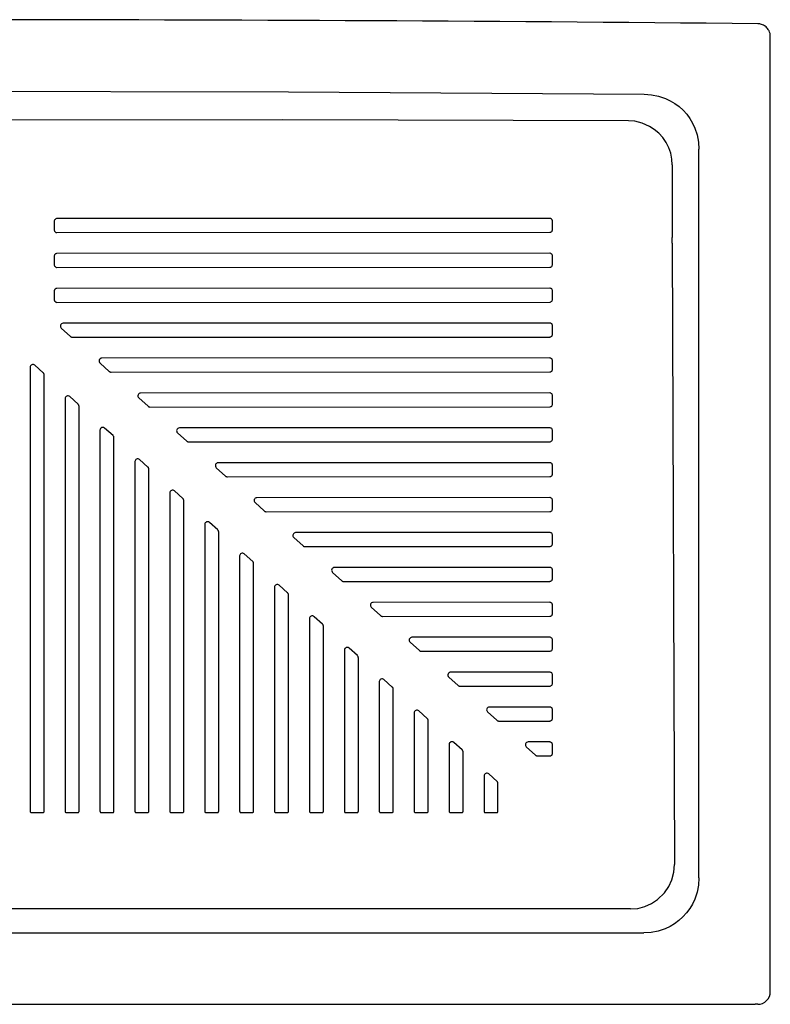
# Model space of a CAD drawing. Header units: millimetres. Extents: x -0.6 to 0.6, y -0.71 to 0.
# Tile 2 of 2: x 0.06 to 0.6, y -0.71 to 0. Entities that reach past the tile are written whole.
import ezdxf

# ---------------------------------------------------------------- set-up
doc = ezdxf.new("R2010")
doc.units = ezdxf.units.MM
doc.layers.add('BLOCKS', color=3, linetype='Continuous')

msp = doc.modelspace()

# ---------------------------------------------------------------- linework, layer by layer
at = {"layer": 'BLOCKS', "linetype": 'Continuous'}
for p, q in [((0.6, -0.696), (0.6, -0.01191)), ((0.50298, -0.07275), (0.49836, -0.0724)), ((0.54879, -0.6144), (0.54879, -0.09276)), ((0.52976, -0.10401), (0.52976, -0.15596)), ((0.52977, -0.16004), (0.52976, -0.15596)), ((0.52977, -0.16004), (0.53141, -0.60488)), ((0.51927, -0.63001), (0.52413, -0.62525)), ((0.49983, -0.63672), (-0.49983, -0.63672)), ((-0.5094, -0.65379), (0.5094, -0.65379)), ((-0.58913, -0.705), (0.58913, -0.705)), ((0.591, -0.705), (0.58913, -0.705))]:
    msp.add_line(p, q, dxfattribs=at)
at = {"layer": 'BLOCKS'}
for p, q in [((0.08724, -0.14403), (0.08721, -0.14442)), ((0.08721, -0.14442), (0.08721, -0.15042)), ((0.08736, -0.14365), (0.08724, -0.14403)), ((0.08754, -0.14331), (0.08736, -0.14365)), ((0.08779, -0.143), (0.08754, -0.14331)), ((0.08809, -0.14275), (0.08779, -0.143)), ((0.08844, -0.14257), (0.08809, -0.14275)), ((0.08881, -0.14246), (0.08844, -0.14257)), ((0.0892, -0.14242), (0.08881, -0.14246)), ((0.44206, -0.14224), (0.0892, -0.14242)), ((0.44245, -0.14228), (0.44206, -0.14224)), ((0.44282, -0.14239), (0.44245, -0.14228)), ((0.44315, -0.14256), (0.44282, -0.14239)), ((0.44348, -0.14283), (0.44315, -0.14256)), ((0.44358, -0.14295), (0.44348, -0.14283)), ((0.44377, -0.14323), (0.44358, -0.14295)), ((0.44391, -0.14347), (0.44377, -0.14323)), ((0.44402, -0.14385), (0.44391, -0.14347)), ((0.44406, -0.14424), (0.44402, -0.14385)), ((0.44406, -0.15023), (0.44406, -0.14424)), ((0.08721, -0.15042), (0.08724, -0.15081)), ((0.08724, -0.15081), (0.08736, -0.15118)), ((0.08736, -0.15118), (0.08754, -0.15153)), ((0.08754, -0.15153), (0.08779, -0.15183)), ((0.08779, -0.15183), (0.08809, -0.15208)), ((0.08809, -0.15208), (0.08844, -0.15226)), ((0.08844, -0.15226), (0.08876, -0.15236)), ((0.08876, -0.15236), (0.08888, -0.15238)), ((0.08888, -0.15238), (0.08912, -0.15241)), ((0.08912, -0.15241), (0.44206, -0.15223)), ((0.44206, -0.15223), (0.44245, -0.1522)), ((0.44245, -0.1522), (0.44282, -0.15208)), ((0.44282, -0.15208), (0.44317, -0.1519)), ((0.44317, -0.1519), (0.44347, -0.15165)), ((0.44347, -0.15165), (0.44372, -0.15135)), ((0.44372, -0.15135), (0.44391, -0.151)), ((0.44391, -0.151), (0.44402, -0.15062)), ((0.44402, -0.15062), (0.44406, -0.15023))]:
    msp.add_line(p, q, dxfattribs=at)
at = {"layer": 'BLOCKS', "linetype": 'Continuous', "flags": 128}
for points in [[(0.6, -0.01191), (0.59995, -0.01092), (0.59978, -0.00993), (0.59949, -0.00893), (0.59909, -0.00796), (0.5988, -0.00741), (0.59849, -0.00693), (0.59803, -0.00629), (0.59762, -0.00582), (0.59701, -0.00521), (0.59642, -0.00473), (0.59577, -0.00428), (0.59524, -0.00397), (0.59445, -0.0036), (0.59374, -0.00334), (0.59298, -0.00313), (0.5924, -0.00302), (0.59109, -0.00291)], [(0, -0.05121), (0.25487, -0.05175), (0.50974, -0.05337)], [(0.50974, -0.05337), (0.51492, -0.05371), (0.52, -0.05471), (0.52487, -0.05634), (0.52835, -0.05798), (0.53167, -0.05997), (0.53476, -0.06226), (0.53759, -0.06484), (0.54016, -0.06772), (0.54243, -0.07084), (0.54437, -0.07415), (0.54597, -0.07764), (0.54757, -0.08256), (0.54851, -0.0876), (0.54879, -0.09276)], [(0.49836, -0.0724), (0.25102, -0.07167), (0.00369, -0.07197)], [(0.51339, -0.07642), (0.50833, -0.07412), (0.50298, -0.07275)], [(0.52976, -0.10401), (0.52948, -0.09979), (0.52865, -0.09564), (0.52728, -0.09168), (0.52538, -0.08792), (0.523, -0.08445), (0.52018, -0.08135), (0.51693, -0.07864), (0.51339, -0.07642)], [(0.52413, -0.62525), (0.52726, -0.62075), (0.52956, -0.61576), (0.53096, -0.61042), (0.53141, -0.60488)], [(0.54879, -0.6144), (0.54849, -0.61967), (0.54753, -0.62477), (0.54592, -0.62966), (0.54428, -0.63319), (0.54232, -0.6365), (0.54004, -0.63961), (0.53746, -0.64246)], [(0.49983, -0.63672), (0.50507, -0.63629), (0.51014, -0.635), (0.5149, -0.6329), (0.51923, -0.63004)], [(0.53746, -0.64246), (0.53461, -0.64504), (0.5315, -0.64732), (0.52819, -0.64928), (0.52466, -0.65092), (0.51977, -0.65253), (0.51467, -0.65349), (0.5094, -0.65379)]]:
    msp.add_lwpolyline(points, dxfattribs=at)
at = {"layer": 'BLOCKS'}
for points in [[(0.44406, -0.16923), (0.44402, -0.16884), (0.44391, -0.16846), (0.44372, -0.16812), (0.44347, -0.16782), (0.44317, -0.16757), (0.44282, -0.16738), (0.44245, -0.16727), (0.44206, -0.16723), (0.0892, -0.16741), (0.08881, -0.16745), (0.08844, -0.16756), (0.08809, -0.16775), (0.08779, -0.168), (0.08754, -0.1683), (0.08736, -0.16865), (0.08724, -0.16902), (0.08721, -0.16941), (0.08721, -0.17541), (0.08724, -0.1758), (0.08736, -0.17618), (0.08754, -0.17652), (0.08779, -0.17682), (0.08809, -0.17707), (0.08844, -0.17726), (0.08881, -0.17737), (0.0892, -0.17741), (0.44206, -0.17723), (0.44245, -0.17719), (0.44282, -0.17708), (0.44317, -0.17689), (0.44347, -0.17664), (0.44372, -0.17634), (0.44391, -0.17599), (0.44402, -0.17562), (0.44406, -0.17523)], [(0.44406, -0.19422), (0.44402, -0.19383), (0.44391, -0.19346), (0.44372, -0.19311), (0.44347, -0.19281), (0.44317, -0.19256), (0.44282, -0.19238), (0.44245, -0.19226), (0.44206, -0.19223), (0.0892, -0.19241), (0.08881, -0.19245), (0.08844, -0.19256), (0.08809, -0.19274), (0.08779, -0.19299), (0.08754, -0.1933), (0.08736, -0.19364), (0.08724, -0.19402), (0.08721, -0.19441), (0.08721, -0.20041), (0.08724, -0.2008), (0.08736, -0.20117), (0.08754, -0.20152), (0.08779, -0.20182), (0.08809, -0.20207), (0.08844, -0.20225), (0.08881, -0.20237), (0.0892, -0.2024), (0.44206, -0.20222), (0.44245, -0.20219), (0.44282, -0.20207), (0.44317, -0.20189), (0.44347, -0.20164), (0.44372, -0.20133), (0.44391, -0.20099), (0.44402, -0.20061), (0.44406, -0.20022)], [(0.44406, -0.21922), (0.44402, -0.21883), (0.44391, -0.21845), (0.44372, -0.21811), (0.44347, -0.21781), (0.44317, -0.21756), (0.44282, -0.21737), (0.44245, -0.21726), (0.44206, -0.21722), (0.09361, -0.21739), (0.09301, -0.21748), (0.09247, -0.21774), (0.09204, -0.21815), (0.09174, -0.21867), (0.09161, -0.21926), (0.09166, -0.21986), (0.09189, -0.22041), (0.09227, -0.22088), (0.09893, -0.22687), (0.09907, -0.22699), (0.09922, -0.22709), (0.09938, -0.22718), (0.09955, -0.22725), (0.09972, -0.22731), (0.0999, -0.22735), (0.10008, -0.22738), (0.10027, -0.22738), (0.44206, -0.22722), (0.44245, -0.22718), (0.44282, -0.22707), (0.44317, -0.22688), (0.44347, -0.22663), (0.44372, -0.22633), (0.44391, -0.22598), (0.44402, -0.22561), (0.44406, -0.22522)], [(0.44406, -0.24421), (0.44402, -0.24382), (0.44391, -0.24345), (0.44372, -0.2431), (0.44347, -0.2428), (0.44317, -0.24255), (0.44282, -0.24237), (0.44245, -0.24225), (0.44206, -0.24221), (0.12136, -0.24237), (0.12076, -0.24246), (0.12022, -0.24272), (0.11979, -0.24313), (0.11949, -0.24365), (0.11936, -0.24424), (0.11941, -0.24484), (0.11964, -0.24539), (0.12002, -0.24586), (0.12668, -0.25185), (0.12682, -0.25197), (0.12697, -0.25207), (0.12713, -0.25216), (0.1273, -0.25223), (0.12747, -0.25229), (0.12765, -0.25233), (0.12783, -0.25236), (0.12802, -0.25237), (0.44206, -0.25221), (0.44245, -0.25217), (0.44282, -0.25206), (0.44317, -0.25188), (0.44347, -0.25163), (0.44372, -0.25132), (0.44391, -0.25098), (0.44402, -0.2506), (0.44406, -0.25021)], [(0.08, -0.2543), (0.07999, -0.25409), (0.07996, -0.25388), (0.0799, -0.25368), (0.07983, -0.25348), (0.07973, -0.2533), (0.07962, -0.25312), (0.07949, -0.25296), (0.07934, -0.25281), (0.07334, -0.24741), (0.07286, -0.24709), (0.07231, -0.24692), (0.07174, -0.24691), (0.07119, -0.24707), (0.0707, -0.24738), (0.07032, -0.24781), (0.07008, -0.24833), (0.07, -0.24889), (0.07, -0.56677), (0.07002, -0.56696), (0.07008, -0.56715), (0.07017, -0.56732), (0.07029, -0.56748), (0.07044, -0.5676), (0.07062, -0.56769), (0.0708, -0.56775), (0.071, -0.56777), (0.079, -0.56777), (0.0792, -0.56775), (0.07938, -0.56769), (0.07956, -0.5676), (0.07971, -0.56748), (0.07983, -0.56732), (0.07992, -0.56715), (0.07998, -0.56696), (0.08, -0.56677)], [(0.44406, -0.26921), (0.44402, -0.26882), (0.44391, -0.26844), (0.44372, -0.2681), (0.44347, -0.26779), (0.44317, -0.26755), (0.44282, -0.26736), (0.44245, -0.26725), (0.44206, -0.26721), (0.14911, -0.26735), (0.14851, -0.26744), (0.14798, -0.2677), (0.14754, -0.26811), (0.14724, -0.26864), (0.14711, -0.26922), (0.14716, -0.26982), (0.14739, -0.27037), (0.14777, -0.27084), (0.15443, -0.27683), (0.15457, -0.27695), (0.15472, -0.27705), (0.15488, -0.27714), (0.15505, -0.27721), (0.15522, -0.27727), (0.1554, -0.27731), (0.15558, -0.27734), (0.15577, -0.27735), (0.44206, -0.27721), (0.44245, -0.27717), (0.44282, -0.27705), (0.44317, -0.27687), (0.44347, -0.27662), (0.44372, -0.27632), (0.44391, -0.27597), (0.44402, -0.2756), (0.44406, -0.27521)], [(0.105, -0.2768), (0.10499, -0.27659), (0.10496, -0.27639), (0.1049, -0.27618), (0.10483, -0.27599), (0.10473, -0.2758), (0.10462, -0.27563), (0.10449, -0.27546), (0.10434, -0.27532), (0.09834, -0.26991), (0.09786, -0.2696), (0.09731, -0.26943), (0.09674, -0.26942), (0.09619, -0.26957), (0.0957, -0.26988), (0.09532, -0.27031), (0.09508, -0.27083), (0.095, -0.2714), (0.095, -0.56677), (0.09502, -0.56696), (0.09508, -0.56715), (0.09517, -0.56732), (0.09529, -0.56748), (0.09544, -0.5676), (0.09562, -0.56769), (0.0958, -0.56775), (0.096, -0.56777), (0.104, -0.56777), (0.1042, -0.56775), (0.10438, -0.56769), (0.10456, -0.5676), (0.10471, -0.56748), (0.10483, -0.56732), (0.10492, -0.56715), (0.10498, -0.56696), (0.105, -0.56677)], [(0.13, -0.2993), (0.12999, -0.2991), (0.12996, -0.29889), (0.1299, -0.29869), (0.12983, -0.29849), (0.12973, -0.29831), (0.12962, -0.29813), (0.12949, -0.29797), (0.12934, -0.29782), (0.12334, -0.29242), (0.12286, -0.2921), (0.12231, -0.29193), (0.12174, -0.29192), (0.12119, -0.29208), (0.1207, -0.29238), (0.12032, -0.29282), (0.12008, -0.29334), (0.12, -0.2939), (0.12, -0.56677), (0.12002, -0.56696), (0.12008, -0.56715), (0.12017, -0.56732), (0.12029, -0.56748), (0.12044, -0.5676), (0.12062, -0.56769), (0.1208, -0.56775), (0.121, -0.56777), (0.129, -0.56777), (0.1292, -0.56775), (0.12938, -0.56769), (0.12956, -0.5676), (0.12971, -0.56748), (0.12983, -0.56732), (0.12992, -0.56715), (0.12998, -0.56696), (0.13, -0.56677)], [(0.44406, -0.2942), (0.44402, -0.29381), (0.44391, -0.29344), (0.44372, -0.29309), (0.44347, -0.29279), (0.44317, -0.29254), (0.44282, -0.29236), (0.44245, -0.29224), (0.44206, -0.2922), (0.17686, -0.29233), (0.17627, -0.29242), (0.17573, -0.29269), (0.17529, -0.2931), (0.17499, -0.29362), (0.17486, -0.2942), (0.17491, -0.2948), (0.17514, -0.29536), (0.17552, -0.29582), (0.18218, -0.30181), (0.18232, -0.30193), (0.18247, -0.30203), (0.18263, -0.30212), (0.1828, -0.3022), (0.18298, -0.30225), (0.18315, -0.30229), (0.18334, -0.30232), (0.18352, -0.30233), (0.44206, -0.3022), (0.44245, -0.30216), (0.44282, -0.30205), (0.44317, -0.30186), (0.44347, -0.30162), (0.44372, -0.30131), (0.44391, -0.30097), (0.44402, -0.30059), (0.44406, -0.3002)], [(0.155, -0.32181), (0.15499, -0.3216), (0.15496, -0.32139), (0.1549, -0.32119), (0.15483, -0.321), (0.15473, -0.32081), (0.15462, -0.32064), (0.15449, -0.32047), (0.15434, -0.32033), (0.14834, -0.31492), (0.14786, -0.31461), (0.14731, -0.31444), (0.14674, -0.31443), (0.14619, -0.31458), (0.1457, -0.31489), (0.14532, -0.31532), (0.14508, -0.31584), (0.145, -0.31641), (0.145, -0.56677), (0.14502, -0.56696), (0.14508, -0.56715), (0.14517, -0.56732), (0.14529, -0.56748), (0.14544, -0.5676), (0.14562, -0.56769), (0.1458, -0.56775), (0.146, -0.56777), (0.154, -0.56777), (0.1542, -0.56775), (0.15438, -0.56769), (0.15456, -0.5676), (0.15471, -0.56748), (0.15483, -0.56732), (0.15492, -0.56715), (0.15498, -0.56696), (0.155, -0.56677)], [(0.44406, -0.3192), (0.44402, -0.31881), (0.44391, -0.31843), (0.44372, -0.31809), (0.44347, -0.31778), (0.44317, -0.31753), (0.44282, -0.31735), (0.44245, -0.31724), (0.44206, -0.3172), (0.20461, -0.31731), (0.20402, -0.3174), (0.20348, -0.31767), (0.20304, -0.31808), (0.20274, -0.3186), (0.20261, -0.31918), (0.20266, -0.31978), (0.20289, -0.32034), (0.20327, -0.3208), (0.20993, -0.3268), (0.21007, -0.32691), (0.21022, -0.32701), (0.21038, -0.3271), (0.21055, -0.32718), (0.21073, -0.32723), (0.2109, -0.32728), (0.21109, -0.3273), (0.21127, -0.32731), (0.44206, -0.3272), (0.44245, -0.32716), (0.44282, -0.32704), (0.44317, -0.32686), (0.44347, -0.32661), (0.44372, -0.32631), (0.44391, -0.32596), (0.44402, -0.32559), (0.44406, -0.3252)], [(0.18, -0.34431), (0.17999, -0.34411), (0.17996, -0.3439), (0.1799, -0.3437), (0.17983, -0.3435), (0.17973, -0.34332), (0.17962, -0.34314), (0.17949, -0.34298), (0.17934, -0.34283), (0.17334, -0.33743), (0.17286, -0.33711), (0.17231, -0.33694), (0.17174, -0.33693), (0.17119, -0.33709), (0.1707, -0.33739), (0.17032, -0.33782), (0.17008, -0.33835), (0.17, -0.33891), (0.17, -0.56677), (0.17002, -0.56696), (0.17008, -0.56715), (0.17017, -0.56732), (0.17029, -0.56748), (0.17044, -0.5676), (0.17062, -0.56769), (0.1708, -0.56775), (0.171, -0.56777), (0.179, -0.56777), (0.1792, -0.56775), (0.17938, -0.56769), (0.17956, -0.5676), (0.17971, -0.56748), (0.17983, -0.56732), (0.17992, -0.56715), (0.17998, -0.56696), (0.18, -0.56677)], [(0.44406, -0.34419), (0.44402, -0.3438), (0.44391, -0.34343), (0.44372, -0.34308), (0.44347, -0.34278), (0.44317, -0.34253), (0.44282, -0.34234), (0.44245, -0.34223), (0.44206, -0.34219), (0.23236, -0.3423), (0.23177, -0.34239), (0.23123, -0.34265), (0.23079, -0.34306), (0.23049, -0.34358), (0.23036, -0.34416), (0.23042, -0.34476), (0.23064, -0.34532), (0.23102, -0.34578), (0.23768, -0.35178), (0.23782, -0.35189), (0.23798, -0.352), (0.23814, -0.35208), (0.2383, -0.35216), (0.23848, -0.35221), (0.23866, -0.35226), (0.23884, -0.35228), (0.23902, -0.35229), (0.44206, -0.35219), (0.44245, -0.35215), (0.44282, -0.35204), (0.44317, -0.35185), (0.44347, -0.3516), (0.44372, -0.3513), (0.44391, -0.35096), (0.44402, -0.35058), (0.44406, -0.35019)], [(0.205, -0.36682), (0.20499, -0.36661), (0.20496, -0.3664), (0.2049, -0.3662), (0.20483, -0.36601), (0.20473, -0.36582), (0.20462, -0.36565), (0.20449, -0.36548), (0.20434, -0.36533), (0.19834, -0.35993), (0.19786, -0.35962), (0.19731, -0.35944), (0.19674, -0.35944), (0.19619, -0.35959), (0.1957, -0.3599), (0.19532, -0.36033), (0.19508, -0.36085), (0.195, -0.36142), (0.195, -0.56677), (0.19502, -0.56696), (0.19508, -0.56715), (0.19517, -0.56732), (0.19529, -0.56748), (0.19544, -0.5676), (0.19562, -0.56769), (0.1958, -0.56775), (0.196, -0.56777), (0.204, -0.56777), (0.2042, -0.56775), (0.20438, -0.56769), (0.20456, -0.5676), (0.20471, -0.56748), (0.20483, -0.56732), (0.20492, -0.56715), (0.20498, -0.56696), (0.205, -0.56677)], [(0.44406, -0.36919), (0.44402, -0.3688), (0.44391, -0.36842), (0.44372, -0.36808), (0.44347, -0.36777), (0.44317, -0.36752), (0.44282, -0.36734), (0.44245, -0.36723), (0.44206, -0.36719), (0.26011, -0.36728), (0.25952, -0.36737), (0.25898, -0.36763), (0.25854, -0.36804), (0.25824, -0.36856), (0.25812, -0.36915), (0.25817, -0.36974), (0.25839, -0.3703), (0.25877, -0.37076), (0.26543, -0.37676), (0.26557, -0.37687), (0.26573, -0.37698), (0.26589, -0.37706), (0.26605, -0.37714), (0.26623, -0.3772), (0.26641, -0.37724), (0.26659, -0.37726), (0.26677, -0.37727), (0.44206, -0.37719), (0.44245, -0.37715), (0.44282, -0.37703), (0.44317, -0.37685), (0.44347, -0.3766), (0.44372, -0.3763), (0.44391, -0.37595), (0.44402, -0.37557), (0.44406, -0.37518)], [(0.23, -0.38932), (0.22999, -0.38912), (0.22996, -0.38891), (0.2299, -0.38871), (0.22983, -0.38851), (0.22973, -0.38833), (0.22962, -0.38815), (0.22949, -0.38799), (0.22934, -0.38784), (0.22334, -0.38244), (0.22286, -0.38212), (0.22231, -0.38195), (0.22174, -0.38194), (0.22119, -0.3821), (0.2207, -0.3824), (0.22032, -0.38283), (0.22008, -0.38336), (0.22, -0.38392), (0.22, -0.56677), (0.22002, -0.56696), (0.22008, -0.56715), (0.22017, -0.56732), (0.22029, -0.56748), (0.22044, -0.5676), (0.22062, -0.56769), (0.2208, -0.56775), (0.221, -0.56777), (0.229, -0.56777), (0.2292, -0.56775), (0.22938, -0.56769), (0.22956, -0.5676), (0.22971, -0.56748), (0.22983, -0.56732), (0.22992, -0.56715), (0.22998, -0.56696), (0.23, -0.56677)], [(0.44406, -0.39418), (0.44402, -0.39379), (0.44391, -0.39342), (0.44372, -0.39307), (0.44347, -0.39277), (0.44317, -0.39252), (0.44282, -0.39233), (0.44245, -0.39222), (0.44206, -0.39218), (0.28786, -0.39226), (0.28727, -0.39235), (0.28673, -0.39261), (0.28629, -0.39302), (0.286, -0.39354), (0.28587, -0.39413), (0.28592, -0.39472), (0.28614, -0.39528), (0.28652, -0.39574), (0.29318, -0.40174), (0.29333, -0.40185), (0.29348, -0.40196), (0.29364, -0.40205), (0.29381, -0.40212), (0.29398, -0.40218), (0.29416, -0.40222), (0.29434, -0.40224), (0.29452, -0.40225), (0.44206, -0.40218), (0.44245, -0.40214), (0.44282, -0.40203), (0.44317, -0.40184), (0.44347, -0.40159), (0.44372, -0.40129), (0.44391, -0.40094), (0.44402, -0.40057), (0.44406, -0.40018)], [(0.255, -0.41183), (0.25499, -0.41162), (0.25496, -0.41141), (0.2549, -0.41121), (0.25483, -0.41102), (0.25473, -0.41083), (0.25462, -0.41065), (0.25449, -0.41049), (0.25434, -0.41034), (0.24834, -0.40494), (0.24786, -0.40462), (0.24731, -0.40445), (0.24674, -0.40445), (0.24619, -0.4046), (0.2457, -0.40491), (0.24532, -0.40534), (0.24508, -0.40586), (0.245, -0.40643), (0.245, -0.56677), (0.24502, -0.56696), (0.24508, -0.56715), (0.24517, -0.56732), (0.24529, -0.56748), (0.24544, -0.5676), (0.24562, -0.56769), (0.2458, -0.56775), (0.246, -0.56777), (0.254, -0.56777), (0.2542, -0.56775), (0.25438, -0.56769), (0.25456, -0.5676), (0.25471, -0.56748), (0.25483, -0.56732), (0.25492, -0.56715), (0.25498, -0.56696), (0.255, -0.56677)], [(0.44406, -0.41918), (0.44402, -0.41879), (0.44391, -0.41841), (0.44372, -0.41806), (0.44347, -0.41776), (0.44317, -0.41751), (0.44282, -0.41733), (0.44245, -0.41721), (0.44206, -0.41718), (0.31561, -0.41724), (0.31502, -0.41733), (0.31448, -0.41759), (0.31404, -0.418), (0.31375, -0.41852), (0.31362, -0.41911), (0.31367, -0.41971), (0.31389, -0.42026), (0.31427, -0.42072), (0.32093, -0.42672), (0.32108, -0.42684), (0.32123, -0.42694), (0.32139, -0.42703), (0.32156, -0.4271), (0.32173, -0.42716), (0.32191, -0.4272), (0.32209, -0.42722), (0.32227, -0.42723), (0.44206, -0.42717), (0.44245, -0.42714), (0.44282, -0.42702), (0.44317, -0.42684), (0.44347, -0.42659), (0.44372, -0.42628), (0.44391, -0.42594), (0.44402, -0.42556), (0.44406, -0.42517)], [(0.28, -0.43433), (0.27999, -0.43412), (0.27996, -0.43392), (0.2799, -0.43372), (0.27983, -0.43352), (0.27973, -0.43333), (0.27962, -0.43316), (0.27949, -0.433), (0.27934, -0.43285), (0.27334, -0.42745), (0.27286, -0.42713), (0.27231, -0.42696), (0.27174, -0.42695), (0.27119, -0.42711), (0.2707, -0.42741), (0.27032, -0.42784), (0.27008, -0.42836), (0.27, -0.42893), (0.27, -0.56677), (0.27002, -0.56696), (0.27008, -0.56715), (0.27017, -0.56732), (0.27029, -0.56748), (0.27044, -0.5676), (0.27062, -0.56769), (0.2708, -0.56775), (0.271, -0.56777), (0.279, -0.56777), (0.2792, -0.56775), (0.27938, -0.56769), (0.27956, -0.5676), (0.27971, -0.56748), (0.27983, -0.56732), (0.27992, -0.56715), (0.27998, -0.56696), (0.28, -0.56677)], [(0.44406, -0.44417), (0.44402, -0.44378), (0.44391, -0.4434), (0.44372, -0.44306), (0.44347, -0.44276), (0.44317, -0.44251), (0.44282, -0.44232), (0.44245, -0.44221), (0.44206, -0.44217), (0.34336, -0.44222), (0.34277, -0.44231), (0.34223, -0.44257), (0.34179, -0.44298), (0.3415, -0.4435), (0.34137, -0.44409), (0.34142, -0.44469), (0.34165, -0.44524), (0.34203, -0.44571), (0.34869, -0.4517), (0.34883, -0.45182), (0.34898, -0.45192), (0.34914, -0.45201), (0.34931, -0.45208), (0.34948, -0.45214), (0.34966, -0.45218), (0.34984, -0.45221), (0.35002, -0.45221), (0.44206, -0.45217), (0.44245, -0.45213), (0.44282, -0.45202), (0.44317, -0.45183), (0.44347, -0.45158), (0.44372, -0.45128), (0.44391, -0.45093), (0.44402, -0.45056), (0.44406, -0.45017)], [(0.305, -0.45684), (0.30499, -0.45663), (0.30496, -0.45642), (0.3049, -0.45622), (0.30483, -0.45603), (0.30473, -0.45584), (0.30462, -0.45566), (0.30449, -0.4555), (0.30434, -0.45535), (0.29834, -0.44995), (0.29786, -0.44963), (0.29731, -0.44946), (0.29674, -0.44946), (0.29619, -0.44961), (0.2957, -0.44992), (0.29532, -0.45035), (0.29508, -0.45087), (0.295, -0.45144), (0.295, -0.56677), (0.29502, -0.56696), (0.29508, -0.56715), (0.29517, -0.56732), (0.29529, -0.56748), (0.29544, -0.5676), (0.29562, -0.56769), (0.2958, -0.56775), (0.296, -0.56777), (0.304, -0.56777), (0.3042, -0.56775), (0.30438, -0.56769), (0.30456, -0.5676), (0.30471, -0.56748), (0.30483, -0.56732), (0.30492, -0.56715), (0.30498, -0.56696), (0.305, -0.56677)], [(0.33, -0.47934), (0.32999, -0.47913), (0.32996, -0.47893), (0.3299, -0.47873), (0.32983, -0.47853), (0.32973, -0.47834), (0.32962, -0.47817), (0.32949, -0.47801), (0.32934, -0.47786), (0.32334, -0.47246), (0.32286, -0.47214), (0.32231, -0.47197), (0.32174, -0.47196), (0.32119, -0.47212), (0.3207, -0.47242), (0.32032, -0.47285), (0.32008, -0.47337), (0.32, -0.47394), (0.32, -0.56677), (0.32002, -0.56696), (0.32008, -0.56715), (0.32017, -0.56732), (0.32029, -0.56748), (0.32044, -0.5676), (0.32062, -0.56769), (0.3208, -0.56775), (0.321, -0.56777), (0.329, -0.56777), (0.3292, -0.56775), (0.32938, -0.56769), (0.32956, -0.5676), (0.32971, -0.56748), (0.32983, -0.56732), (0.32992, -0.56715), (0.32998, -0.56696), (0.33, -0.56677)], [(0.44406, -0.46916), (0.44402, -0.46877), (0.44391, -0.4684), (0.44372, -0.46805), (0.44347, -0.46775), (0.44317, -0.4675), (0.44282, -0.46732), (0.44245, -0.4672), (0.44206, -0.46717), (0.37111, -0.4672), (0.37052, -0.46729), (0.36998, -0.46755), (0.36954, -0.46796), (0.36925, -0.46848), (0.36912, -0.46907), (0.36917, -0.46967), (0.3694, -0.47022), (0.36978, -0.47069), (0.37644, -0.47668), (0.37658, -0.4768), (0.37673, -0.4769), (0.37689, -0.47699), (0.37706, -0.47706), (0.37723, -0.47712), (0.37741, -0.47716), (0.37759, -0.47719), (0.37777, -0.47719), (0.44206, -0.47716), (0.44245, -0.47712), (0.44282, -0.47701), (0.44317, -0.47683), (0.44347, -0.47658), (0.44372, -0.47627), (0.44391, -0.47593), (0.44402, -0.47555), (0.44406, -0.47516)], [(0.44406, -0.50016), (0.44406, -0.49416), (0.44402, -0.49377), (0.44391, -0.49339), (0.44372, -0.49305), (0.44347, -0.49275), (0.44317, -0.4925), (0.44282, -0.49231), (0.44245, -0.4922), (0.44206, -0.49216), (0.39887, -0.49218), (0.39827, -0.49227), (0.39773, -0.49253), (0.3973, -0.49294), (0.397, -0.49347), (0.39687, -0.49405), (0.39692, -0.49465), (0.39715, -0.4952), (0.39753, -0.49567), (0.40419, -0.50166), (0.40433, -0.50178), (0.40448, -0.50188), (0.40464, -0.50197), (0.40481, -0.50204), (0.40498, -0.5021), (0.40516, -0.50214), (0.40534, -0.50217), (0.40553, -0.50218), (0.44206, -0.50216), (0.44245, -0.50212), (0.44282, -0.50201), (0.44317, -0.50182), (0.44347, -0.50157), (0.44372, -0.50127), (0.44391, -0.50092), (0.44402, -0.50055)], [(0.355, -0.50185), (0.35499, -0.50164), (0.35496, -0.50143), (0.3549, -0.50123), (0.35483, -0.50104), (0.35473, -0.50085), (0.35462, -0.50067), (0.35449, -0.50051), (0.35434, -0.50036), (0.34834, -0.49496), (0.34786, -0.49464), (0.34731, -0.49447), (0.34674, -0.49447), (0.34619, -0.49462), (0.3457, -0.49493), (0.34532, -0.49536), (0.34508, -0.49588), (0.345, -0.49645), (0.345, -0.56677), (0.34502, -0.56696), (0.34508, -0.56715), (0.34517, -0.56732), (0.34529, -0.56748), (0.34544, -0.5676), (0.34562, -0.56769), (0.3458, -0.56775), (0.346, -0.56777), (0.354, -0.56777), (0.3542, -0.56775), (0.35438, -0.56769), (0.35456, -0.5676), (0.35471, -0.56748), (0.35483, -0.56732), (0.35492, -0.56715), (0.35498, -0.56696), (0.355, -0.56677)], [(0.38, -0.52435), (0.37999, -0.52414), (0.37996, -0.52394), (0.3799, -0.52373), (0.37983, -0.52354), (0.37973, -0.52335), (0.37962, -0.52318), (0.37949, -0.52302), (0.37934, -0.52287), (0.37334, -0.51747), (0.37286, -0.51715), (0.37231, -0.51698), (0.37174, -0.51697), (0.37119, -0.51713), (0.3707, -0.51743), (0.37032, -0.51786), (0.37008, -0.51838), (0.37, -0.51895), (0.37, -0.56677), (0.37002, -0.56696), (0.37008, -0.56715), (0.37017, -0.56732), (0.37029, -0.56748), (0.37044, -0.5676), (0.37062, -0.56769), (0.3708, -0.56775), (0.371, -0.56777), (0.379, -0.56777), (0.3792, -0.56775), (0.37938, -0.56769), (0.37956, -0.5676), (0.37971, -0.56748), (0.37983, -0.56732), (0.37992, -0.56715), (0.37998, -0.56696), (0.38, -0.56677)], [(0.44406, -0.51915), (0.44402, -0.51876), (0.44391, -0.51839), (0.44372, -0.51804), (0.44347, -0.51774), (0.44317, -0.51749), (0.44282, -0.51731), (0.44245, -0.51719), (0.44206, -0.51715), (0.42662, -0.51716), (0.42602, -0.51725), (0.42548, -0.51751), (0.42505, -0.51792), (0.42475, -0.51845), (0.42462, -0.51903), (0.42467, -0.51963), (0.4249, -0.52018), (0.42528, -0.52065), (0.43194, -0.52664), (0.43208, -0.52676), (0.43223, -0.52686), (0.43239, -0.52695), (0.43256, -0.52702), (0.43273, -0.52708), (0.43291, -0.52712), (0.43309, -0.52715), (0.43328, -0.52716), (0.44206, -0.52715), (0.44245, -0.52711), (0.44282, -0.527), (0.44317, -0.52682), (0.44347, -0.52657), (0.44372, -0.52626), (0.44391, -0.52592), (0.44402, -0.52554), (0.44406, -0.52515)], [(0.405, -0.54686), (0.40499, -0.54665), (0.40496, -0.54644), (0.4049, -0.54624), (0.40483, -0.54604), (0.40473, -0.54586), (0.40462, -0.54568), (0.40449, -0.54552), (0.40434, -0.54537), (0.39834, -0.53997), (0.39786, -0.53965), (0.39731, -0.53948), (0.39674, -0.53947), (0.39619, -0.53963), (0.3957, -0.53994), (0.39532, -0.54037), (0.39508, -0.54089), (0.395, -0.54146), (0.395, -0.56677), (0.39502, -0.56696), (0.39508, -0.56715), (0.39517, -0.56732), (0.39529, -0.56748), (0.39544, -0.5676), (0.39562, -0.56769), (0.3958, -0.56775), (0.396, -0.56777), (0.404, -0.56777), (0.4042, -0.56775), (0.40438, -0.56769), (0.40456, -0.5676), (0.40471, -0.56748), (0.40483, -0.56732), (0.40492, -0.56715), (0.40498, -0.56696), (0.405, -0.56677)]]:
    msp.add_lwpolyline(points, close=True, dxfattribs=at)
at = {"layer": 'BLOCKS', "linetype": 'Continuous'}
for centre, radius, start, end in [((0, -60.0015), 60.0015, 89.4355556, 90.5644444), ((0.591, -0.696), 0.009, 269.99578, 0)]:
    msp.add_arc(centre, radius, start, end, dxfattribs=at)

doc.saveas('drawing.dxf')
